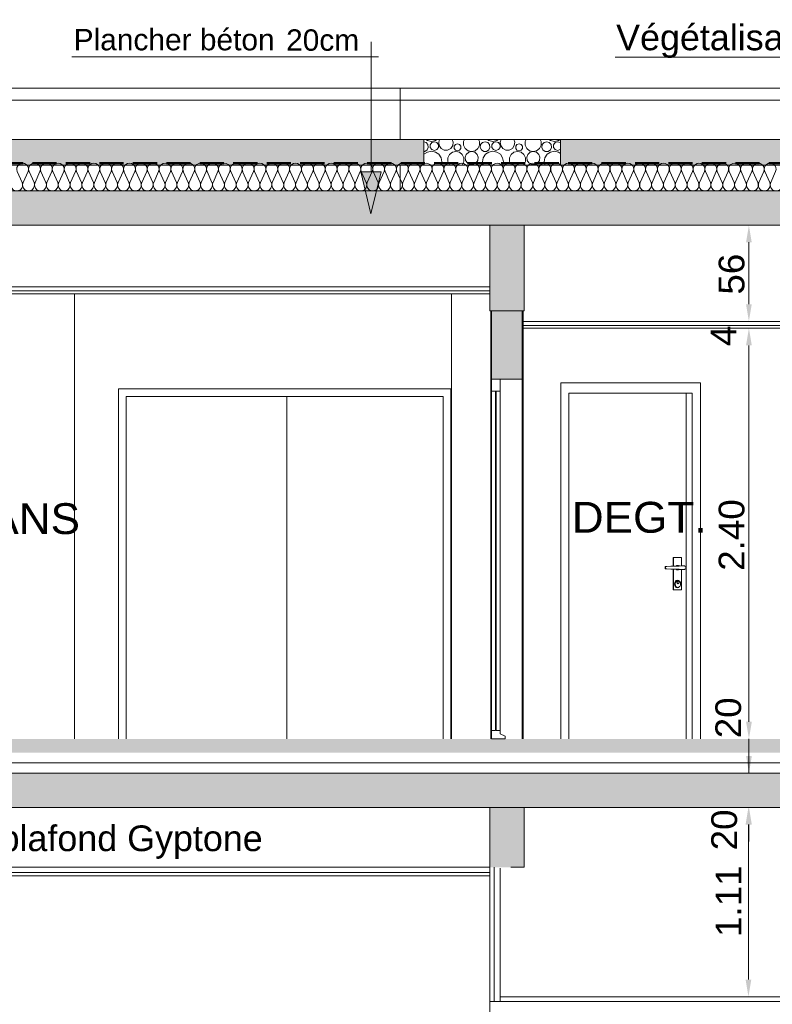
# Model space of a CAD drawing. Extents: x -25320 to 294860, y -9059 to 10983.
# Tile 32 of 58: x 2807 to 7205, y 2400 to 8150. Entities that reach past the tile are written whole.
import ezdxf

# ---------------------------------------------------------------- set-up
doc = ezdxf.new("R2010")
doc.units = 0
doc.header["$MEASUREMENT"] = 0
doc.linetypes.add('Lignes cachées', pattern=[195.611112, 141.111112, -54.5])
doc.layers.add('COUPE', color=7, linetype='Continuous', lineweight=0)
doc.styles.add('STYLE_GENERE_3', font='swissc.ttf', dxfattribs={"width": 1.25})
doc.styles.add('STYLE_GENERE_4', font='arial.ttf')
doc.linetypes.add('ISOLATION', pattern='A,0.0001,-0.1,[134,ltypeshp.shx,S=0.1,R=0,X=-0.1,Y=0],-0.2,[134,ltypeshp.shx,S=0.1,R=180,X=0.1,Y=0],-0.1', length=0.4001)

msp = doc.modelspace()

# ---------------------------------------------------------------- hatches: boundary and pattern name
at = {"layer": 'COUPE'}
h = msp.add_hatch(dxfattribs=at)
h.set_pattern_fill('HONEY', color=256, scale=300)
h.paths.add_polyline_path([(5167.8, 7450), (-932.7, 7450), (-932.7, 7300), (5167.8, 7300)])
h = msp.add_hatch(dxfattribs=at)
h.set_pattern_fill('HONEY', color=256, scale=300)
h.paths.add_polyline_path([(5967.8, 7300), (11871.6, 7300), (11871.6, 7450), (5967.8, 7450)])
h = msp.add_hatch(color=256, dxfattribs=at)
h.dxf.hatch_style = 1
h.paths.add_polyline_path([(4919.5, 7261.1), (4799.5, 7261.1), (4859.5, 7016.1)])
at = {"layer": 'COUPE', "linetype": 'Continuous', "lineweight": 9}
for points in [[(12339.5, 6950), (12339.5, 7150), (-1303.6, 7150), (-1303.6, 6950)], [(5754.7, 6950), (5554.7, 6950), (5554.7, 6450), (5754.7, 6450)]]:
    msp.add_hatch(color=256, dxfattribs=at).paths.add_polyline_path(points)
at = {"layer": 'COUPE'}
for points in [[(5744, 6450), (5564, 6450), (5564, 6050), (5744, 6050)], [(5754.3, 3550), (5554.3, 3550), (5554.3, 3200), (5754.3, 3200)]]:
    msp.add_hatch(color=256, dxfattribs=at).paths.add_polyline_path(points, flags=0)
at = {"layer": 'COUPE', "linetype": 'Continuous', "lineweight": 15}
for points in [[(-1267.2, 3870), (12279.5, 3870), (12279.5, 3950), (-1267.2, 3950)], [(12339.5, 3550), (12339.5, 3750), (-1376.7, 3750), (-1376.7, 3550)]]:
    msp.add_hatch(color=256, dxfattribs=at).paths.add_polyline_path(points)

# ---------------------------------------------------------------- linework, layer by layer
at = {"layer": 'COUPE'}
for p, q in [((4861.6, 7261.1), (4861.6, 8020.8)), ((4903.7, 7932.4), (3111.2, 7932.4)), ((7708.6, 7931.4), (6286.9, 7931.4)), ((4799.5, 7261.1), (4919.5, 7261.1)), ((4859.5, 7016.1), (4799.5, 7261.1)), ((4919.5, 7261.1), (4859.5, 7016.1)), ((7067.9, 6488.3), (7067.9, 6850)), ((5554.7, 6590), (-1243.4, 6590)), ((5554.7, 6566), (-1243.4, 6566)), ((7067.9, 6488.3), (7067.9, 6588.3)), ((5554.7, 6550), (-1243.4, 6550)), ((3126.3, 6550), (3126.3, 3972.5)), ((5329.8, 3950), (5329.8, 6550)), ((5554.7, 6450), (5564, 6450)), ((5560.9, 6450), (5560.9, 3950)), ((5748.1, 6450), (5560.9, 6450)), ((5564, 6050), (5564, 6450)), ((5744, 6050), (5744, 6450)), ((5744, 6450), (5754.7, 6450)), ((5746.8, 3950), (5746.8, 6450)), ((5748.1, 3950), (5748.1, 6450)), ((7332.1, 6388.3), (5746.8, 6388.3)), ((7332.1, 6364.3), (5746.8, 6364.3)), ((7332.1, 6348.3), (5746.8, 6348.3)), ((7067.9, 6248.3), (7067.9, 6148.3)), ((7068.1, 4050), (7068.1, 6248.3)), ((5564, 6050), (5744, 6050)), ((5564, 6050), (5614, 6050)), ((5564, 5980), (5564, 6050)), ((5614, 5980), (5614, 6050)), ((5744, 6050), (5744, 3950)), ((3384.6, 5995), (3384.6, 3950)), ((5326.9, 5995), (3384.6, 5995)), ((5326.9, 3950), (5326.9, 5995)), ((5968.1, 3950), (5968.1, 6030)), ((5968.1, 6030), (6784.9, 6030)), ((6784.9, 6030), (6784.9, 3950)), ((4289.7, 5950), (3429.6, 5950)), ((3429.6, 5950), (3429.6, 3950)), ((4289.7, 5950), (5281.9, 5950)), ((4367.6, 3950), (4367.6, 5950)), ((5281.9, 5950), (5281.9, 3950)), ((5564, 5980), (5564, 4000)), ((5564, 5980), (5614, 5980)), ((5586.5, 4000), (5586.5, 5979.9)), ((5586.5, 5979.9), (5591.5, 5979.9)), ((5591.5, 4000), (5591.5, 5979.9)), ((5614, 5980), (5614, 4000)), ((6016.2, 3950), (6016.2, 5970)), ((6016.2, 5970), (6736.8, 5970)), ((6700.9, 5970), (6700.9, 3950)), ((6736.8, 5970), (6736.8, 3950)), ((6626, 5010), (6626, 4958.5)), ((6626, 5010), (6627.8, 5010)), ((6673.5, 5010), (6627.8, 5010)), ((6627.8, 5010), (6627.8, 4958.6)), ((6673.5, 4960), (6673.5, 5010)), ((6586.7, 4957.3), (6578.7, 4957)), ((6578.7, 4957), (6578.7, 4943)), ((6578.7, 4957), (6580.8, 4957)), ((6589, 4957.3), (6580.8, 4957)), ((6580.8, 4957), (6580.8, 4943)), ((6611, 4958), (6586.7, 4957.3)), ((6613.9, 4958), (6589, 4957.3)), ((6634.4, 4958.8), (6611, 4958)), ((6637.8, 4958.8), (6613.9, 4958)), ((6656.7, 4959.6), (6634.4, 4958.8)), ((6660.6, 4959.6), (6637.8, 4958.8)), ((6646.7, 4962), (6643.3, 4959.2)), ((6650.6, 4963), (6646.7, 4962)), ((6656.6, 4962), (6650.6, 4963)), ((6652.9, 4961.1), (6650.9, 4959.4)), ((6656.6, 4962), (6652.9, 4961.1)), ((6656.6, 4960), (6654.8, 4959.5)), ((6660.3, 4961.1), (6656.6, 4962)), ((6656.6, 4960), (6667.2, 4960)), ((6667.2, 4960), (6656.7, 4959.6)), ((6661.6, 4960), (6660.3, 4961.1)), ((6671.4, 4960), (6660.6, 4959.6)), ((6691.4, 4960), (6671.4, 4960)), ((6694.4, 4959.2), (6691.4, 4960)), ((6697, 4957.1), (6694.4, 4959.2)), ((6698.8, 4953.8), (6697, 4957.1)), ((6697, 4942.9), (6698.8, 4946.2)), ((6699.4, 4950), (6698.8, 4953.8)), ((6698.8, 4946.2), (6699.4, 4950)), ((6578.7, 4943), (6586.7, 4942.7)), ((6578.7, 4943), (6580.8, 4943)), ((6580.8, 4943), (6589, 4942.7)), ((6586.7, 4942.7), (6611, 4942)), ((6589, 4942.7), (6613.9, 4942)), ((6611, 4942), (6634.4, 4941.2)), ((6613.9, 4942), (6637.8, 4941.2)), ((6626, 4941.5), (6626, 4820)), ((6627.8, 4941.4), (6627.8, 4820)), ((6634.4, 4941.2), (6656.7, 4940.4)), ((6637.8, 4941.2), (6660.6, 4940.4)), ((6643.3, 4940.8), (6646.7, 4938)), ((6646.7, 4938), (6650.6, 4937)), ((6656.6, 4938), (6650.6, 4937)), ((6650.9, 4940.6), (6652.9, 4938.9)), ((6652.9, 4938.9), (6656.6, 4938)), ((6654.8, 4940.5), (6656.6, 4940)), ((6656.6, 4940), (6667.2, 4940)), ((6656.6, 4938), (6660.3, 4938.9)), ((6656.7, 4940.4), (6667.2, 4940)), ((6660.3, 4938.9), (6661.6, 4940)), ((6660.6, 4940.4), (6671.4, 4940)), ((6667.2, 4940), (6671.4, 4940)), ((6671.4, 4940), (6691.4, 4940)), ((6673.5, 4820), (6673.5, 4940)), ((6691.4, 4940), (6694.4, 4940.8)), ((6694.4, 4940.8), (6697, 4942.9)), ((6634.4, 4863.4), (6633, 4855)), ((6633, 4855), (6634.4, 4846.6)), ((6638.2, 4870.6), (6634.4, 4863.4)), ((6634.4, 4846.6), (6638.2, 4839.4)), ((6638.2, 4862.7), (6637, 4855)), ((6637, 4855), (6638.2, 4847.3)), ((6643.9, 4875.3), (6638.2, 4870.6)), ((6641.7, 4869.1), (6638.2, 4862.7)), ((6638.2, 4847.3), (6641.7, 4840.9)), ((6638.2, 4839.4), (6643.9, 4834.7)), ((6646.9, 4873.5), (6641.7, 4869.1)), ((6641.7, 4840.9), (6646.9, 4836.5)), ((6650.6, 4877), (6643.9, 4875.3)), ((6643.9, 4834.7), (6650.6, 4833)), ((6647.1, 4867.1), (6646.6, 4864)), ((6646.6, 4864), (6647.1, 4860.9)), ((6653, 4875), (6646.9, 4873.5)), ((6646.9, 4836.5), (6653, 4835)), ((6648.5, 4869.7), (6647.1, 4867.1)), ((6647.1, 4860.9), (6648.5, 4858.3)), ((6650.6, 4871.4), (6648.5, 4869.7)), ((6648.5, 4858.3), (6650.6, 4856.6)), ((6649, 4866.7), (6648.6, 4864)), ((6648.6, 4864), (6649, 4861.3)), ((6650.3, 4868.9), (6649, 4866.7)), ((6649, 4861.3), (6650.3, 4859.1)), ((6652.1, 4870.5), (6650.3, 4868.9)), ((6650.3, 4859.1), (6652.1, 4857.5)), ((6657.4, 4875.3), (6650.6, 4877)), ((6653, 4872), (6650.6, 4871.4)), ((6650.6, 4856.6), (6653, 4856)), ((6650.6, 4833), (6657.4, 4834.7)), ((6654.2, 4871), (6652.1, 4870.5)), ((6652.1, 4857.5), (6654.2, 4857)), ((6659.2, 4873.5), (6653, 4875)), ((6655.5, 4871.4), (6653, 4872)), ((6653, 4856), (6655.5, 4856.6)), ((6653, 4835), (6659.2, 4836.5)), ((6656.4, 4870.5), (6654.2, 4871)), ((6654.2, 4857), (6656.4, 4857.5)), ((6657.6, 4869.7), (6655.5, 4871.4)), ((6655.5, 4856.6), (6657.6, 4858.3)), ((6658.2, 4868.9), (6656.4, 4870.5)), ((6656.4, 4857.5), (6658.2, 4859.1)), ((6663.1, 4870.6), (6657.4, 4875.3)), ((6657.4, 4834.7), (6663.1, 4839.4)), ((6658.2, 4868.9), (6657.6, 4869.7)), ((6658.2, 4859.1), (6657.6, 4858.3)), ((6659.4, 4866.7), (6658.2, 4868.9)), ((6658.2, 4859.1), (6659.4, 4861.3)), ((6664.4, 4869.1), (6659.2, 4873.5)), ((6659.2, 4836.5), (6664.4, 4840.9)), ((6659.8, 4864), (6659.4, 4866.7)), ((6659.4, 4861.3), (6659.8, 4864)), ((6664.4, 4869.1), (6663.1, 4870.6)), ((6664.4, 4840.9), (6663.1, 4839.4)), ((6667.8, 4862.7), (6664.4, 4869.1)), ((6664.4, 4840.9), (6667.8, 4847.3)), ((6669, 4855), (6667.8, 4862.7)), ((6667.8, 4847.3), (6669, 4855)), ((6626, 4820), (6627.8, 4820)), ((6627.8, 4820), (6673.5, 4820)), ((7068.3, 4050), (7068.3, 4150)), ((3126.3, 3965), (3126.3, 3980)), ((5564, 3950), (5564, 4000)), ((5564, 4000), (5586.5, 4000)), ((5591.5, 4000), (5614, 4000)), ((5614, 3980), (5614, 4000)), ((5644, 3965), (5614, 3980)), ((3126.3, 3950), (3126.3, 3965)), ((5564, 3950), (5614, 3950)), ((5614, 3950), (5644, 3950)), ((5644, 3950), (5644, 3965)), ((7068.3, 3950), (7068.3, 3750)), ((5554.3, 3550), (5754.3, 3550)), ((5554.3, 3200), (5554.3, 3550)), ((5754.3, 3200), (5754.3, 3550)), ((7065.2, 3450), (7065.2, 2544.6)), ((7068.3, 3450), (7068.3, 3350)), ((714.1, 3200), (5554.3, 3200)), ((750.1, 3170), (5554.3, 3170)), ((5676.5, 3200), (5754.3, 3200)), ((5554.3, 3150), (773.4, 3150)), ((7065.2, 2544.6), (7065.2, 2644.6))]:
    msp.add_line(p, q, dxfattribs=at)
at = {"layer": 'COUPE', "linetype": 'Continuous', "lineweight": 20}
for p, q in [((-1383.4, 7750), (12369.7, 7750)), ((8022.4, 7750), (5030.5, 7750)), ((5030.5, 7750), (5030.5, 7450)), ((12416, 7681.1), (-1383.4, 7681.1)), ((5167.8, 7450), (5967.8, 7450)), ((5168.2, 7450), (5168.2, 7300)), ((5967.8, 7450), (5168.2, 7450)), ((5967.8, 7300), (5967.8, 7450)), ((2792.5, 7264.2), (2821.4, 7198.5)), ((2827.2, 7198.5), (2856, 7264.2)), ((2861.9, 7264.2), (2890.7, 7198.5)), ((2896.5, 7198.5), (2925.4, 7264.2)), ((2931.2, 7264.2), (2960, 7198.5)), ((2965.9, 7198.5), (2994.7, 7264.2)), ((3000.5, 7264.2), (3029.4, 7198.5)), ((3035.2, 7198.5), (3064, 7264.2)), ((3069.9, 7264.2), (3098.7, 7198.5)), ((3104.5, 7198.5), (3133.4, 7264.2)), ((3139.2, 7264.2), (3168, 7198.5)), ((3173.9, 7198.5), (3202.7, 7264.2)), ((3208.5, 7264.2), (3237.4, 7198.5)), ((3243.2, 7198.5), (3272, 7264.2)), ((3277.9, 7264.2), (3306.7, 7198.5)), ((3312.5, 7198.5), (3341.4, 7264.2)), ((3347.2, 7264.2), (3376, 7198.5)), ((3381.9, 7198.5), (3410.7, 7264.2)), ((3416.5, 7264.2), (3445.4, 7198.5)), ((3451.2, 7198.5), (3480.1, 7264.2)), ((3485.9, 7264.2), (3514.7, 7198.5)), ((3520.5, 7198.5), (3549.4, 7264.2)), ((3555.2, 7264.2), (3584.1, 7198.5)), ((3589.9, 7198.5), (3618.7, 7264.2)), ((3624.5, 7264.2), (3653.4, 7198.5)), ((3659.2, 7198.5), (3688.1, 7264.2)), ((3693.9, 7264.2), (3722.7, 7198.5)), ((3728.6, 7198.5), (3757.4, 7264.2)), ((3763.2, 7264.2), (3792.1, 7198.5)), ((3797.9, 7198.5), (3826.7, 7264.2)), ((3832.6, 7264.2), (3861.4, 7198.5)), ((3867.2, 7198.5), (3896.1, 7264.2)), ((3901.9, 7264.2), (3930.7, 7198.5)), ((3936.6, 7198.5), (3965.4, 7264.2)), ((3971.2, 7264.2), (4000.1, 7198.5)), ((4005.9, 7198.5), (4034.7, 7264.2)), ((4040.6, 7264.2), (4069.4, 7198.5)), ((4075.2, 7198.5), (4104.1, 7264.2)), ((4109.9, 7264.2), (4138.7, 7198.5)), ((4144.6, 7198.5), (4173.4, 7264.2)), ((4179.2, 7264.2), (4208.1, 7198.5)), ((4213.9, 7198.5), (4242.7, 7264.2)), ((4248.6, 7264.2), (4277.4, 7198.5)), ((4283.2, 7198.5), (4312.1, 7264.2)), ((4317.9, 7264.2), (4346.7, 7198.5)), ((4352.6, 7198.5), (4381.4, 7264.2)), ((4387.2, 7264.2), (4416.1, 7198.5)), ((4421.9, 7198.5), (4450.7, 7264.2)), ((4456.6, 7264.2), (4485.4, 7198.5)), ((4491.2, 7198.5), (4520.1, 7264.2)), ((4525.9, 7264.2), (4554.8, 7198.5)), ((4560.6, 7198.5), (4589.4, 7264.2)), ((4595.2, 7264.2), (4624.1, 7198.5)), ((4629.9, 7198.5), (4658.8, 7264.2)), ((4664.6, 7264.2), (4693.4, 7198.5)), ((4699.2, 7198.5), (4728.1, 7264.2)), ((4733.9, 7264.2), (4762.8, 7198.5)), ((4768.6, 7198.5), (4797.4, 7264.2)), ((4803.2, 7264.2), (4832.1, 7198.5)), ((4837.9, 7198.5), (4866.8, 7264.2)), ((4872.6, 7264.2), (4901.4, 7198.5)), ((4907.3, 7198.5), (4936.1, 7264.2)), ((4941.9, 7264.2), (4970.8, 7198.5)), ((4976.6, 7198.5), (5005.4, 7264.2)), ((5011.3, 7264.2), (5040.1, 7198.5)), ((5030.5, 7300), (5030.5, 7150)), ((5045.9, 7198.5), (5074.8, 7264.2)), ((5080.6, 7264.2), (5109.4, 7198.5)), ((5115.3, 7198.5), (5144.1, 7264.2)), ((5149.9, 7264.2), (5178.8, 7198.5)), ((5167.8, 7300), (5967.8, 7300)), ((5168.2, 7300), (5967.8, 7300)), ((5184.6, 7198.5), (5213.4, 7264.2)), ((5219.3, 7264.2), (5248.1, 7198.5)), ((5253.9, 7198.5), (5282.8, 7264.2)), ((5288.6, 7264.2), (5317.4, 7198.5)), ((5323.3, 7198.5), (5352.1, 7264.2)), ((5357.9, 7264.2), (5386.8, 7198.5)), ((5392.6, 7198.5), (5421.4, 7264.2)), ((5427.3, 7264.2), (5456.1, 7198.5)), ((5461.9, 7198.5), (5490.8, 7264.2)), ((5496.6, 7264.2), (5525.4, 7198.5)), ((5531.3, 7198.5), (5560.1, 7264.2)), ((5565.9, 7264.2), (5594.8, 7198.5)), ((5600.6, 7198.5), (5629.5, 7264.2)), ((5635.3, 7264.2), (5664.1, 7198.5)), ((5669.9, 7198.5), (5698.8, 7264.2)), ((5704.6, 7264.2), (5733.5, 7198.5)), ((5739.3, 7198.5), (5768.1, 7264.2)), ((5773.9, 7264.2), (5802.8, 7198.5)), ((5808.6, 7198.5), (5837.5, 7264.2)), ((5843.3, 7264.2), (5872.1, 7198.5)), ((5878, 7198.5), (5906.8, 7264.2)), ((5912.6, 7264.2), (5941.5, 7198.5)), ((5947.3, 7198.5), (5976.1, 7264.2)), ((5982, 7264.2), (6010.8, 7198.5)), ((6016.6, 7198.5), (6045.5, 7264.2)), ((6051.3, 7264.2), (6080.1, 7198.5)), ((6086, 7198.5), (6114.8, 7264.2)), ((6120.6, 7264.2), (6149.5, 7198.5)), ((6155.3, 7198.5), (6184.1, 7264.2)), ((6190, 7264.2), (6218.8, 7198.5)), ((6224.6, 7198.5), (6253.5, 7264.2)), ((6259.3, 7264.2), (6288.1, 7198.5)), ((6294, 7198.5), (6322.8, 7264.2)), ((6328.6, 7264.2), (6357.5, 7198.5)), ((6363.3, 7198.5), (6392.1, 7264.2)), ((6398, 7264.2), (6426.8, 7198.5)), ((6432.6, 7198.5), (6461.5, 7264.2)), ((6467.3, 7264.2), (6496.1, 7198.5)), ((6502, 7198.5), (6530.8, 7264.2)), ((6536.6, 7264.2), (6565.5, 7198.5)), ((6571.3, 7198.5), (6600.1, 7264.2)), ((6606, 7264.2), (6634.8, 7198.5)), ((6640.6, 7198.5), (6669.5, 7264.2)), ((6675.3, 7264.2), (6704.2, 7198.5)), ((6710, 7198.5), (6738.8, 7264.2)), ((6744.6, 7264.2), (6773.5, 7198.5)), ((6779.3, 7198.5), (6808.2, 7264.2)), ((6814, 7264.2), (6842.8, 7198.5)), ((6848.6, 7198.5), (6877.5, 7264.2)), ((6883.3, 7264.2), (6912.2, 7198.5)), ((6918, 7198.5), (6946.8, 7264.2)), ((6952.6, 7264.2), (6981.5, 7198.5)), ((6987.3, 7198.5), (7016.2, 7264.2)), ((7022, 7264.2), (7050.8, 7198.5)), ((7056.7, 7198.5), (7085.5, 7264.2)), ((7091.3, 7264.2), (7120.2, 7198.5)), ((7126, 7198.5), (7154.8, 7264.2)), ((7160.7, 7264.2), (7189.5, 7198.5)), ((7195.3, 7198.5), (7224.2, 7264.2)), ((5554.3, 2700), (5554.3, 3200)), ((5579.3, 2416.1), (5579.3, 3200)), ((5614.3, 2416.1), (5614.3, 3194.8)), ((3265.8, 3150), (1295.8, 3150)), ((5554.3, 0), (5554.3, 2703.1)), ((11541.2, 2416.1), (5554.3, 2416.1)), ((11541.2, 2444.6), (5614.3, 2444.6))]:
    msp.add_line(p, q, dxfattribs=at)
at = {"layer": 'COUPE', "linetype": 'Continuous', "lineweight": 9}
for p, q in [((-932.7, 7450), (5167.8, 7450)), ((5167.8, 7300), (5167.8, 7450)), ((5181.8, 7432.6), (5168.2, 7436.6)), ((5180.4, 7450), (5189, 7444.2)), ((5192.3, 7420.5), (5181.8, 7432.6)), ((5189, 7444.2), (5212.4, 7439.6)), ((5194.6, 7404.5), (5192.3, 7420.5)), ((5215.4, 7432.4), (5206.3, 7419.9)), ((5206.3, 7419.9), (5206.3, 7404.4)), ((5212.4, 7439.6), (5235.9, 7444.2)), ((5230.2, 7437.2), (5215.4, 7432.4)), ((5244.9, 7432.4), (5230.2, 7437.2)), ((5235.9, 7444.2), (5244.5, 7450)), ((5254, 7419.9), (5244.9, 7432.4)), ((5254, 7404.4), (5254, 7419.9)), ((5261, 7450), (5255.3, 7435)), ((5255.3, 7435), (5257.8, 7414.8)), ((5339.8, 7435), (5334.1, 7450)), ((5337.3, 7414.8), (5339.8, 7435)), ((5352.8, 7421.2), (5345.2, 7410.8)), ((5364.9, 7425.1), (5352.8, 7421.2)), ((5377.1, 7421.2), (5364.9, 7425.1)), ((5384.6, 7410.8), (5377.1, 7421.2)), ((5406.9, 7450), (5401.2, 7438.2)), ((5401.2, 7438.2), (5401.2, 7417.2)), ((5493.4, 7438.2), (5487.8, 7450)), ((5493.4, 7417.2), (5493.4, 7438.2)), ((5500.3, 7420.5), (5498, 7404.5)), ((5510.9, 7432.6), (5500.3, 7420.5)), ((5526.3, 7437.2), (5510.9, 7432.6)), ((5541.8, 7432.6), (5526.3, 7437.2)), ((5540.4, 7450), (5549, 7444.2)), ((5552.3, 7420.5), (5541.8, 7432.6)), ((5549, 7444.2), (5572.4, 7439.6)), ((5554.6, 7404.5), (5552.3, 7420.5)), ((5575.4, 7432.4), (5566.3, 7419.9)), ((5566.3, 7419.9), (5566.3, 7404.4)), ((5572.4, 7439.6), (5595.9, 7444.2)), ((5590.2, 7437.2), (5575.4, 7432.4)), ((5604.9, 7432.4), (5590.2, 7437.2)), ((5595.9, 7444.2), (5604.5, 7450)), ((5614, 7419.9), (5604.9, 7432.4)), ((5614, 7404.4), (5614, 7419.9)), ((5621, 7450), (5615.3, 7435)), ((5615.3, 7435), (5617.8, 7414.8)), ((5699.8, 7435), (5694.1, 7450)), ((5697.3, 7414.8), (5699.8, 7435)), ((5712.8, 7421.2), (5705.2, 7410.8)), ((5724.9, 7425.1), (5712.8, 7421.2)), ((5737.1, 7421.2), (5724.9, 7425.1)), ((5744.6, 7410.8), (5737.1, 7421.2)), ((5766.9, 7450), (5761.2, 7438.2)), ((5761.2, 7438.2), (5761.2, 7417.2)), ((5853.4, 7438.2), (5847.8, 7450)), ((5853.4, 7417.2), (5853.4, 7438.2)), ((5860.3, 7420.5), (5858, 7404.5)), ((5870.9, 7432.6), (5860.3, 7420.5)), ((5886.3, 7437.2), (5870.9, 7432.6)), ((5901.8, 7432.6), (5886.3, 7437.2)), ((5900.4, 7450), (5909, 7444.2)), ((5912.3, 7420.5), (5901.8, 7432.6)), ((5909, 7444.2), (5932.4, 7439.6)), ((5914.6, 7404.5), (5912.3, 7420.5)), ((5935.4, 7432.4), (5926.3, 7419.9)), ((5926.3, 7419.9), (5926.3, 7404.4)), ((5932.4, 7439.6), (5955.9, 7444.2)), ((5950.2, 7437.2), (5935.4, 7432.4)), ((5964.9, 7432.4), (5950.2, 7437.2)), ((5955.9, 7444.2), (5964.5, 7450)), ((5967.8, 7428.4), (5964.9, 7432.4)), ((5967.8, 7450), (12008.6, 7450)), ((5967.8, 7300), (5967.8, 7450)), ((5168.2, 7381.2), (5174.4, 7381.2)), ((5169.2, 7364.1), (5168.2, 7362.7)), ((5189, 7377.3), (5169.2, 7364.1)), ((5174.4, 7381.2), (5187.9, 7389.9)), ((5187.9, 7389.9), (5194.6, 7404.5)), ((5212.4, 7382), (5189, 7377.3)), ((5206.3, 7404.4), (5215.4, 7391.8)), ((5235.9, 7377.3), (5212.4, 7382)), ((5215.4, 7391.8), (5230.2, 7387.1)), ((5230.2, 7387.1), (5244.9, 7391.8)), ((5255.7, 7364.1), (5235.9, 7377.3)), ((5244.9, 7391.8), (5254, 7404.4)), ((5269, 7344.2), (5255.7, 7364.1)), ((5257.8, 7414.8), (5269.3, 7398)), ((5269.3, 7398), (5287.4, 7388.5)), ((5287.4, 7388.5), (5307.7, 7388.5)), ((5307.7, 7388.5), (5325.8, 7398)), ((5318.7, 7363), (5309.5, 7343.9)), ((5335.3, 7376.2), (5318.7, 7363)), ((5325.8, 7398), (5337.3, 7414.8)), ((5356, 7380.9), (5335.3, 7376.2)), ((5345.2, 7410.8), (5345.2, 7398.1)), ((5345.2, 7398.1), (5352.8, 7387.7)), ((5352.8, 7387.7), (5364.9, 7383.8)), ((5376.7, 7376.2), (5356, 7380.9)), ((5364.9, 7383.8), (5377.1, 7387.7)), ((5393.3, 7363), (5376.7, 7376.2)), ((5377.1, 7387.7), (5384.6, 7398.1)), ((5384.6, 7398.1), (5384.6, 7410.8)), ((5402.5, 7343.9), (5393.3, 7363)), ((5401.2, 7417.2), (5410.3, 7398.2)), ((5410.3, 7398.2), (5426.8, 7385.1)), ((5416.8, 7363.8), (5410.3, 7346.7)), ((5430.5, 7376), (5416.8, 7363.8)), ((5426.8, 7385.1), (5447.3, 7380.4)), ((5448.3, 7380.4), (5430.5, 7376)), ((5447.3, 7380.4), (5467.8, 7385.1)), ((5466.2, 7376), (5448.3, 7380.4)), ((5479.9, 7363.8), (5466.2, 7376)), ((5467.8, 7385.1), (5484.3, 7398.2)), ((5486.4, 7346.7), (5479.9, 7363.8)), ((5484.3, 7398.2), (5493.4, 7417.2)), ((5498, 7404.5), (5504.7, 7389.9)), ((5504.7, 7389.9), (5518.3, 7381.2)), ((5529.2, 7364.1), (5515.9, 7344.2)), ((5518.3, 7381.2), (5534.4, 7381.2)), ((5549, 7377.3), (5529.2, 7364.1)), ((5534.4, 7381.2), (5547.9, 7389.9)), ((5547.9, 7389.9), (5554.6, 7404.5)), ((5572.4, 7382), (5549, 7377.3)), ((5566.3, 7404.4), (5575.4, 7391.8)), ((5595.9, 7377.3), (5572.4, 7382)), ((5575.4, 7391.8), (5590.2, 7387.1)), ((5590.2, 7387.1), (5604.9, 7391.8)), ((5615.7, 7364.1), (5595.9, 7377.3)), ((5604.9, 7391.8), (5614, 7404.4)), ((5629, 7344.2), (5615.7, 7364.1)), ((5617.8, 7414.8), (5629.3, 7398)), ((5629.3, 7398), (5647.4, 7388.5)), ((5647.4, 7388.5), (5667.7, 7388.5)), ((5667.7, 7388.5), (5685.8, 7398)), ((5678.7, 7363), (5669.5, 7343.9)), ((5695.3, 7376.2), (5678.7, 7363)), ((5685.8, 7398), (5697.3, 7414.8)), ((5716, 7380.9), (5695.3, 7376.2)), ((5705.2, 7410.8), (5705.2, 7398.1)), ((5705.2, 7398.1), (5712.8, 7387.7)), ((5712.8, 7387.7), (5724.9, 7383.8)), ((5736.7, 7376.2), (5716, 7380.9)), ((5724.9, 7383.8), (5737.1, 7387.7)), ((5753.3, 7363), (5736.7, 7376.2)), ((5737.1, 7387.7), (5744.6, 7398.1)), ((5744.6, 7398.1), (5744.6, 7410.8)), ((5762.5, 7343.9), (5753.3, 7363)), ((5761.2, 7417.2), (5770.3, 7398.2)), ((5770.3, 7398.2), (5786.8, 7385.1)), ((5776.8, 7363.8), (5770.3, 7346.7)), ((5790.5, 7376), (5776.8, 7363.8)), ((5786.8, 7385.1), (5807.3, 7380.4)), ((5808.3, 7380.4), (5790.5, 7376)), ((5807.3, 7380.4), (5827.8, 7385.1)), ((5826.2, 7376), (5808.3, 7380.4)), ((5839.9, 7363.8), (5826.2, 7376)), ((5827.8, 7385.1), (5844.3, 7398.2)), ((5846.4, 7346.7), (5839.9, 7363.8)), ((5844.3, 7398.2), (5853.4, 7417.2)), ((5858, 7404.5), (5864.7, 7389.9)), ((5864.7, 7389.9), (5878.3, 7381.2)), ((5889.2, 7364.1), (5875.9, 7344.2)), ((5878.3, 7381.2), (5894.4, 7381.2)), ((5909, 7377.3), (5889.2, 7364.1)), ((5894.4, 7381.2), (5907.9, 7389.9)), ((5907.9, 7389.9), (5914.6, 7404.5)), ((5932.4, 7382), (5909, 7377.3)), ((5926.3, 7404.4), (5935.4, 7391.8)), ((5955.9, 7377.3), (5932.4, 7382)), ((5935.4, 7391.8), (5950.2, 7387.1)), ((5950.2, 7387.1), (5964.9, 7391.8)), ((5967.8, 7369.4), (5955.9, 7377.3)), ((5964.9, 7391.8), (5967.8, 7395.8)), ((5273.6, 7320.8), (5269, 7344.2)), ((5269.5, 7300), (5273.6, 7320.8)), ((5309.5, 7343.9), (5309.5, 7322.6)), ((5309.5, 7322.6), (5318.7, 7303.5)), ((5318.7, 7303.5), (5323.1, 7300)), ((5388.9, 7300), (5393.3, 7303.5)), ((5393.3, 7303.5), (5402.5, 7322.6)), ((5402.5, 7322.6), (5402.5, 7343.9)), ((5410.3, 7346.7), (5412.5, 7328.5)), ((5412.5, 7328.5), (5422.9, 7313.3)), ((5422.9, 7313.3), (5439.1, 7304.8)), ((5439.1, 7304.8), (5457.5, 7304.8)), ((5457.5, 7304.8), (5473.8, 7313.3)), ((5473.8, 7313.3), (5484.2, 7328.5)), ((5484.2, 7328.5), (5486.4, 7346.7)), ((5515.9, 7344.2), (5511.2, 7320.8)), ((5511.2, 7320.8), (5515.4, 7300)), ((5633.6, 7320.8), (5629, 7344.2)), ((5629.5, 7300), (5633.6, 7320.8)), ((5669.5, 7343.9), (5669.5, 7322.6)), ((5669.5, 7322.6), (5678.7, 7303.5)), ((5678.7, 7303.5), (5683.1, 7300)), ((5748.9, 7300), (5753.3, 7303.5)), ((5753.3, 7303.5), (5762.5, 7322.6)), ((5762.5, 7322.6), (5762.5, 7343.9)), ((5770.3, 7346.7), (5772.5, 7328.5)), ((5772.5, 7328.5), (5782.9, 7313.3)), ((5782.9, 7313.3), (5799.1, 7304.8)), ((5799.1, 7304.8), (5817.5, 7304.8)), ((5817.5, 7304.8), (5833.8, 7313.3)), ((5833.8, 7313.3), (5844.2, 7328.5)), ((5844.2, 7328.5), (5846.4, 7346.7)), ((5875.9, 7344.2), (5871.2, 7320.8)), ((5871.2, 7320.8), (5875.4, 7300)), ((-932.7, 7300), (5167.8, 7300)), ((5967.8, 7300), (12008.6, 7300))]:
    msp.add_line(p, q, dxfattribs=at)
at = {"layer": 'COUPE', "linetype": 'Lignes cachées', "lineweight": 50}
msp.add_line((-1422, 7312.2), (12460.5, 7312.2), dxfattribs=at)
at = {"layer": 'COUPE', "linetype": 'Continuous'}
for p, q in [((-1383.6, 7150), (12415.4, 7150)), ((-1383.6, 6950), (12415.4, 6950)), ((5554.7, 6950), (5754.7, 6950)), ((5554.7, 6450), (5554.7, 6950)), ((5754.7, 6450), (5754.7, 6950)), ((-1376.7, 3750), (12339.5, 3750)), ((-1376.7, 3550), (12409.8, 3550))]:
    msp.add_line(p, q, dxfattribs=at)
at = {"layer": 'COUPE', "linetype": 'ISOLATION', "ltscale": 140}
msp.add_line((-1383.4, 3810), (12279.5, 3810), dxfattribs=at)
at = {"layer": 'COUPE'}
msp.add_lwpolyline([(5167.8, 7450), (-932.7, 7450), (-932.7, 7300), (5167.8, 7300)], close=True, dxfattribs=at)
at = {"layer": 'COUPE', "linetype": 'Continuous', "lineweight": 20}
for centre, start_param, end_param in [((2824.3, 7278.1), 5.870392, 9.837571), ((2893.6, 7278.1), 5.870392, 9.837571), ((2962.9, 7278.1), 5.870392, 9.837571), ((3032.3, 7278.1), 5.870392, 9.837571), ((3101.6, 7278.1), 5.870392, 9.837571), ((3171, 7278.1), 5.870392, 9.837571), ((3240.3, 7278.1), 5.870392, 9.837571), ((3309.6, 7278.1), 5.870392, 9.837571), ((3379, 7278.1), 5.870392, 9.837571), ((3448.3, 7278.1), 5.870392, 9.837571), ((3517.6, 7278.1), 5.870392, 9.837571), ((3587, 7278.1), 5.870392, 9.837571), ((3656.3, 7278.1), 5.870392, 9.837571), ((3725.6, 7278.1), 5.870392, 9.837571), ((3795, 7278.1), 5.870392, 9.837571), ((3864.3, 7278.1), 5.870392, 9.837571), ((3933.6, 7278.1), 5.870392, 9.837571), ((4003, 7278.1), 5.870392, 9.837571), ((4072.3, 7278.1), 5.870392, 9.837571), ((4141.7, 7278.1), 5.870392, 9.837571), ((4211, 7278.1), 5.870392, 9.837571), ((4280.3, 7278.1), 5.870392, 9.837571), ((4349.7, 7278.1), 5.870392, 9.837571), ((4419, 7278.1), 5.870392, 9.837571), ((4488.3, 7278.1), 5.870392, 9.837571), ((4557.7, 7278.1), 5.870392, 9.837571), ((4627, 7278.1), 5.870392, 9.837571), ((4696.3, 7278.1), 5.870392, 9.837571), ((4765.7, 7278.1), 5.870392, 9.837571), ((4835, 7278.1), 5.870392, 9.837571), ((4904.3, 7278.1), 5.870392, 9.837571), ((4973.7, 7278.1), 5.870392, 9.837571), ((5043, 7278.1), 5.870392, 9.837571), ((5112.3, 7278.1), 5.870392, 9.837571), ((5181.7, 7278.1), 5.870392, 9.837571), ((5251, 7278.1), 5.870392, 9.837571), ((5320.4, 7278.1), 5.870392, 9.837571), ((5389.7, 7278.1), 5.870392, 9.837571), ((5459, 7278.1), 5.870392, 9.837571), ((5528.4, 7278.1), 5.870392, 9.837571), ((5597.7, 7278.1), 5.870392, 9.837571), ((5667, 7278.1), 5.870392, 9.837571), ((5736.4, 7278.1), 5.870392, 9.837571), ((5805.7, 7278.1), 5.870392, 9.837571), ((5875, 7278.1), 5.870392, 9.837571), ((5944.4, 7278.1), 5.870392, 9.837571), ((6013.7, 7278.1), 5.870392, 9.837571), ((6083, 7278.1), 5.870392, 9.837571), ((6152.4, 7278.1), 5.870392, 9.837571), ((6221.7, 7278.1), 5.870392, 9.837571), ((6291, 7278.1), 5.870392, 9.837571), ((6360.4, 7278.1), 5.870392, 9.837571), ((6429.7, 7278.1), 5.870392, 9.837571), ((6499.1, 7278.1), 5.870392, 9.837571), ((6568.4, 7278.1), 5.870392, 9.837571), ((6637.7, 7278.1), 5.870392, 9.837571), ((6707.1, 7278.1), 5.870392, 9.837571), ((6776.4, 7278.1), 5.870392, 9.837571), ((6845.7, 7278.1), 5.870392, 9.837571), ((6915.1, 7278.1), 5.870392, 9.837571), ((6984.4, 7278.1), 5.870392, 9.837571), ((7053.7, 7278.1), 5.870392, 9.837571), ((7123.1, 7278.1), 5.870392, 9.837571), ((7192.4, 7278.1), 5.870392, 9.837571), ((2789.6, 7184.6), 2.728799, 6.695979), ((2858.9, 7184.6), 2.728799, 6.695979), ((2928.3, 7184.6), 2.728799, 6.695979), ((2997.6, 7184.6), 2.728799, 6.695979), ((3067, 7184.6), 2.728799, 6.695979), ((3136.3, 7184.6), 2.728799, 6.695979), ((3205.6, 7184.6), 2.728799, 6.695979), ((3275, 7184.6), 2.728799, 6.695979), ((3344.3, 7184.6), 2.728799, 6.695979), ((3413.6, 7184.6), 2.728799, 6.695979), ((3483, 7184.6), 2.728799, 6.695979), ((3552.3, 7184.6), 2.728799, 6.695979), ((3621.6, 7184.6), 2.728799, 6.695979), ((3691, 7184.6), 2.728799, 6.695979), ((3760.3, 7184.6), 2.728799, 6.695979), ((3829.6, 7184.6), 2.728799, 6.695979), ((3899, 7184.6), 2.728799, 6.695979), ((3968.3, 7184.6), 2.728799, 6.695979), ((4037.6, 7184.6), 2.728799, 6.695979), ((4107, 7184.6), 2.728799, 6.695979), ((4176.3, 7184.6), 2.728799, 6.695979), ((4245.7, 7184.6), 2.728799, 6.695979), ((4315, 7184.6), 2.728799, 6.695979), ((4384.3, 7184.6), 2.728799, 6.695979), ((4453.7, 7184.6), 2.728799, 6.695979), ((4523, 7184.6), 2.728799, 6.695979), ((4592.3, 7184.6), 2.728799, 6.695979), ((4661.7, 7184.6), 2.728799, 6.695979), ((4731, 7184.6), 2.728799, 6.695979), ((4800.3, 7184.6), 2.728799, 6.695979), ((4869.7, 7184.6), 2.728799, 6.695979), ((4939, 7184.6), 2.728799, 6.695979), ((5008.3, 7184.6), 2.728799, 6.695979), ((5077.7, 7184.6), 2.728799, 6.695979), ((5147, 7184.6), 2.728799, 6.695979), ((5216.4, 7184.6), 2.728799, 6.695979), ((5285.7, 7184.6), 2.728799, 6.695979), ((5355, 7184.6), 2.728799, 6.695979), ((5424.4, 7184.6), 2.728799, 6.695979), ((5493.7, 7184.6), 2.728799, 6.695979), ((5563, 7184.6), 2.728799, 6.695979), ((5632.4, 7184.6), 2.728799, 6.695979), ((5701.7, 7184.6), 2.728799, 6.695979), ((5771, 7184.6), 2.728799, 6.695979), ((5840.4, 7184.6), 2.728799, 6.695979), ((5909.7, 7184.6), 2.728799, 6.695979), ((5979, 7184.6), 2.728799, 6.695979), ((6048.4, 7184.6), 2.728799, 6.695979), ((6117.7, 7184.6), 2.728799, 6.695979), ((6187, 7184.6), 2.728799, 6.695979), ((6256.4, 7184.6), 2.728799, 6.695979), ((6325.7, 7184.6), 2.728799, 6.695979), ((6395.1, 7184.6), 2.728799, 6.695979), ((6464.4, 7184.6), 2.728799, 6.695979), ((6533.7, 7184.6), 2.728799, 6.695979), ((6603.1, 7184.6), 2.728799, 6.695979), ((6672.4, 7184.6), 2.728799, 6.695979), ((6741.7, 7184.6), 2.728799, 6.695979), ((6811.1, 7184.6), 2.728799, 6.695979), ((6880.4, 7184.6), 2.728799, 6.695979), ((6949.7, 7184.6), 2.728799, 6.695979), ((7019.1, 7184.6), 2.728799, 6.695979), ((7088.4, 7184.6), 2.728799, 6.695979), ((7157.7, 7184.6), 2.728799, 6.695979), ((7227.1, 7184.6), 2.728799, 6.695979)]:
    msp.add_ellipse(centre, major_axis=(34.7, 0), ratio=0.998131, start_param=start_param, end_param=end_param, dxfattribs=at)
at = {"layer": 'COUPE', "linetype": 'Continuous'}
msp.add_solid([(7051.3, 6850), (7084.6, 6850), (7067.9, 6950)], dxfattribs=at)
at = {"layer": 'COUPE'}
for points in [[(7051.3, 6488.3), (7084.6, 6488.3), (7067.9, 6388.3)], [(7051.3, 6488.3), (7084.6, 6488.3), (7067.9, 6388.3)], [(7051.3, 6248.3), (7084.6, 6248.3), (7067.9, 6348.3)], [(7051.5, 6248.3), (7084.8, 6248.3), (7068.1, 6348.3)], [(7051.5, 4050), (7084.8, 4050), (7068.1, 3950)], [(7051.6, 4050), (7085, 4050), (7068.3, 3950)], [(7051.6, 3850), (7085, 3850), (7068.3, 3750)], [(7048.5, 3450), (7081.9, 3450), (7065.2, 3550)], [(7051.6, 3450), (7085, 3450), (7068.3, 3550)], [(7048.5, 2544.6), (7081.9, 2544.6), (7065.2, 2444.6)], [(7048.5, 2544.6), (7081.9, 2544.6), (7065.2, 2444.6)]]:
    msp.add_solid(points, dxfattribs=at)

# ---------------------------------------------------------------- texts
at = {"layer": 'COUPE', "style": 'STYLE_GENERE_4'}
for s, height, p in [('Plancher béton', 125, (3122.2, 7971.2)), ('Végétalisation', 150, (6292.1, 7971.7)), ('20cm', 125, (4363.7, 7968.7)), ('Faux-plafond Gyptone', 150, (2153.9, 3294.5))]:
    msp.add_text(s, height=height, dxfattribs=at).set_placement(p)
at = {"layer": 'COUPE', "style": 'STYLE_GENERE_3', "width": 1.25}
for s, p in [('56', (7041.5, 6544.5)), ('4', (6993.7, 6243.7)), ('2.40', (7041.6, 4931.5)), ('20', (7022.1, 3953.5)), ('20', (6998.5, 3299)), ('1.11', (7024.4, 2793.2))]:
    msp.add_text(s, height=150, rotation=90, dxfattribs=at).set_placement(p)
for s, p in [('PÔLE - DE 6 ANS', (1068.3, 5146.3)), ('DEGT.', (6033.1, 5154.2))]:
    msp.add_text(s, height=180, dxfattribs=at).set_placement(p)

doc.saveas('drawing.dxf')
